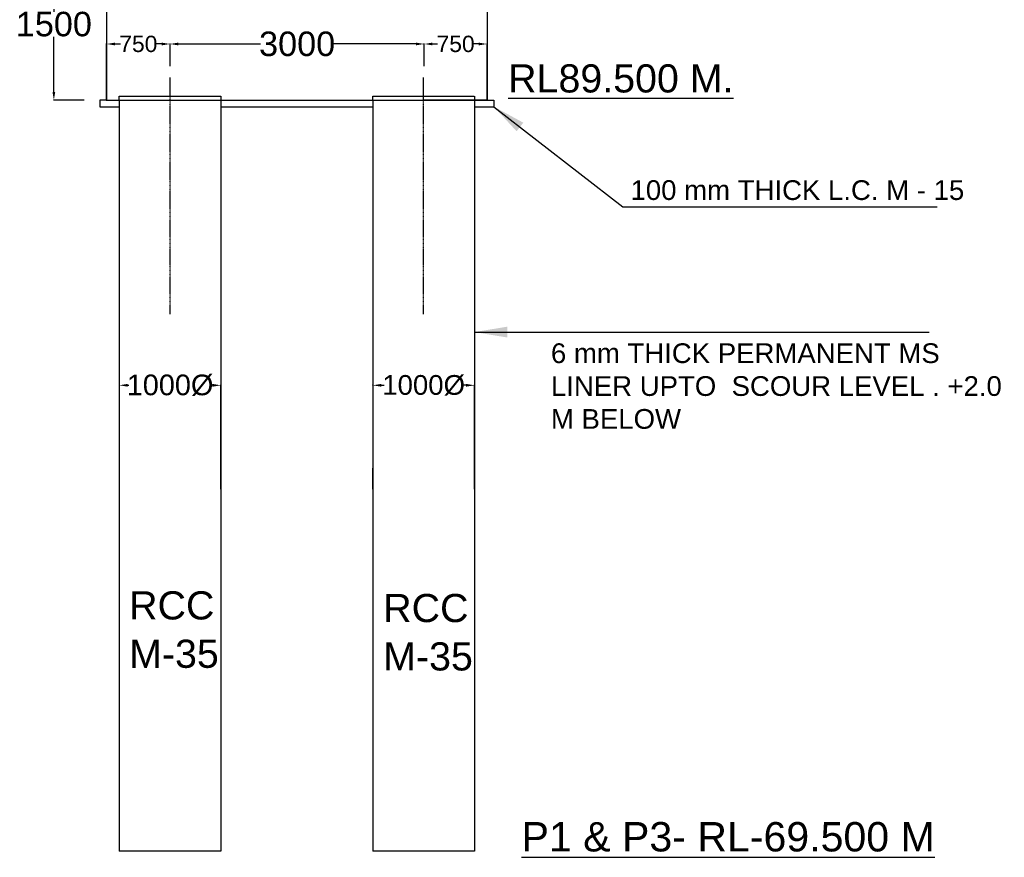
# Model space of a CAD drawing. Extents: x 629217 to 1787843, y 512199 to 1583660.
# Tile 5 of 10: x 798741 to 859019, y 672520 to 723825. Entities that reach past the tile are written whole.
import ezdxf

# ---------------------------------------------------------------- set-up
doc = ezdxf.new("R2010")
doc.units = ezdxf.units.MI
doc.header["$MEASUREMENT"] = 0
doc.linetypes.add('CENTER2', pattern=[1.125, 0.75, -0.125, 0.125, -0.125])
doc.linetypes.add('DASHED', pattern=[0.75, 0.5, -0.25])
doc.layers.add('TEXT', color=3, linetype='Continuous')
doc.styles.add('ARIAL', font='arial.ttf')
doc.styles.get("Standard").update_dxf_attribs({"font": 'arial.ttf', "height": 500})
doc.dimstyles.new('bASANT jAIN  NMM', dxfattribs={"dimscale": 0.507, "dimtxt": 500, "dimasz": 1000, "dimexe": 50, "dimexo": 25, "dimgap": 0.09, "dimtad": 0, "dimtih": 1, "dimtoh": 1, "dimdec": 0, "dimzin": 0, "dimdsep": 46, "dimtxsty": 'Standard', "dimcen": 0.09, "dimclrd": 256, "dimclre": 256, "dimadec": 0, "dimazin": 0, "dimtfac": 1, "dimtdec": 0, "dimtix": 1, "dimtofl": 0, "dimtmove": 0, "dimatfit": 0, "dimfxl": 300, "dimtolj": 1, "dimtzin": 0, "dimlwd": -1, "dimlwe": -1, "dimarcsym": 0})

# ---------------------------------------------------------------- blocks, each defined once
blk = doc.blocks.new('*D108')
at = {"ltscale": 0.5, "transparency": 16777216}
for p, q in [((804841, 701444), (804841, 701457)), ((805348, 701431), (805424, 701431)), ((810544, 701431), (810467, 701431)), ((811051, 695074), (811051, 701457))]:
    blk.add_line(p, q, dxfattribs=at)
for points in [[(805348, 701516), (805348, 701347), (804841, 701431)], [(810544, 701516), (810544, 701347), (811051, 701431)]]:
    blk.add_solid(points, dxfattribs=at)
at = {"layer": 'Defpoints', "color": 0, "ltscale": 0.5, "transparency": 16777216}
for p in [(804841, 701431), (811051, 701431), (811051, 695061)]:
    blk.add_point(p, dxfattribs=at)
at = {"color": 0, "ltscale": 0.5, "transparency": 16777216, "insert": (807946, 701431), "char_height": 500, "attachment_point": 5}
blk.add_mtext('\\A1;{\\H2.53x;1000%%C}', dxfattribs=at)
blk = doc.blocks.new('*D109')
at = {"ltscale": 0.5, "transparency": 16777216}
for p, q in [((820366, 701444), (820366, 701457)), ((820873, 701431), (821064, 701431)), ((826069, 701431), (825878, 701431)), ((826576, 695074), (826576, 701457))]:
    blk.add_line(p, q, dxfattribs=at)
for points in [[(820873, 701516), (820873, 701347), (820366, 701431)], [(826069, 701516), (826069, 701347), (826576, 701431)]]:
    blk.add_solid(points, dxfattribs=at)
at = {"layer": 'Defpoints', "color": 0, "ltscale": 0.5, "transparency": 16777216}
for p in [(820366, 701431), (826576, 701431), (826576, 695061)]:
    blk.add_point(p, dxfattribs=at)
at = {"color": 0, "ltscale": 0.5, "transparency": 16777216, "insert": (823471, 701431), "char_height": 500, "attachment_point": 5}
blk.add_mtext('\\A1;{\\H2.415x;1000%%C}', dxfattribs=at)
blk = doc.blocks.new('*D110')
at = {"ltscale": 0.5, "transparency": 16777216}
for p, q in [((802503, 728204), (800807, 728204)), ((800832, 727697), (800832, 724313)), ((800832, 719396), (800832, 722781)), ((802693, 718889), (800807, 718889))]:
    blk.add_line(p, q, dxfattribs=at)
for points in [[(800748, 727697), (800917, 727697), (800832, 728204)], [(800748, 719396), (800917, 719396), (800832, 718889)]]:
    blk.add_solid(points, dxfattribs=at)
at = {"layer": 'Defpoints', "color": 0, "ltscale": 0.5, "transparency": 16777216}
for p in [(802516, 728204), (800832, 718889), (802706, 718889)]:
    blk.add_point(p, dxfattribs=at)
at = {"color": 0, "ltscale": 0.5, "transparency": 16777216, "insert": (800832, 723547), "char_height": 500, "attachment_point": 5}
blk.add_mtext('\\A1;{\\H3x;1500}', dxfattribs=at)
blk = doc.blocks.new('*D111')
at = {"ltscale": 0.5, "transparency": 16777216}
for p, q in [((807946, 720980), (807946, 722361)), ((808453, 722336), (813488, 722336)), ((822997, 722336), (817961, 722336)), ((823504, 721002), (823504, 722361))]:
    blk.add_line(p, q, dxfattribs=at)
for points in [[(808453, 722421), (808453, 722252), (807946, 722336)], [(822997, 722421), (822997, 722252), (823504, 722336)]]:
    blk.add_solid(points, dxfattribs=at)
at = {"layer": 'Defpoints', "color": 0, "ltscale": 0.5, "transparency": 16777216}
for p in [(823504, 722336), (807946, 720967), (823504, 720989)]:
    blk.add_point(p, dxfattribs=at)
at = {"color": 0, "ltscale": 0.5, "transparency": 16777216, "insert": (815725, 722336), "char_height": 500, "attachment_point": 5}
blk.add_mtext('\\A1;{\\H3x;3000}', dxfattribs=at)
blk = doc.blocks.new('*D121')
at = {"ltscale": 0.5, "transparency": 16777216}
for p, q in [((804064, 718902), (804064, 722361)), ((804571, 722336), (804906, 722336)), ((807439, 722336), (807104, 722336)), ((807946, 720980), (807946, 722361))]:
    blk.add_line(p, q, dxfattribs=at)
for points in [[(804571, 722421), (804571, 722252), (804064, 722336)], [(807439, 722421), (807439, 722252), (807946, 722336)]]:
    blk.add_solid(points, dxfattribs=at)
at = {"layer": 'Defpoints', "color": 0, "ltscale": 0.5, "transparency": 16777216}
for p in [(804064, 722336), (807946, 720967), (804064, 718889)]:
    blk.add_point(p, dxfattribs=at)
at = {"color": 0, "ltscale": 0.5, "transparency": 16777216, "insert": (806005, 722336), "char_height": 500, "attachment_point": 5}
blk.add_mtext('\\A1;{\\H2x;750}', dxfattribs=at)
blk = doc.blocks.new('*D112')
at = {"ltscale": 0.5, "transparency": 16777216}
for p, q in [((823504, 720980), (823504, 722361)), ((824011, 722336), (824329, 722336)), ((826845, 722336), (826527, 722336)), ((827352, 718902), (827352, 722361))]:
    blk.add_line(p, q, dxfattribs=at)
for points in [[(824011, 722421), (824011, 722252), (823504, 722336)], [(826845, 722421), (826845, 722252), (827352, 722336)]]:
    blk.add_solid(points, dxfattribs=at)
at = {"layer": 'Defpoints', "color": 0, "ltscale": 0.5, "transparency": 16777216}
for p in [(823504, 722336), (823504, 720967), (827352, 718889)]:
    blk.add_point(p, dxfattribs=at)
at = {"color": 0, "ltscale": 0.5, "transparency": 16777216, "insert": (825428, 722336), "char_height": 500, "attachment_point": 5}
blk.add_mtext('\\A1;{\\H2x;750}', dxfattribs=at)

msp = doc.modelspace()

# ---------------------------------------------------------------- linework, layer by layer
at = {"color": 0, "ltscale": 0.5}
for p, q in [((804064.4, 728204.5), (804064.4, 718889.5)), ((827351.9, 728204.5), (827351.9, 718889.5)), ((804840.7, 718889.5), (804840.7, 719148.2)), ((811050.7, 719148.2), (811050.7, 718889.5)), ((820365.7, 718889.5), (820365.7, 719148.2)), ((823470.7, 718889.5), (823470.7, 719148.2)), ((826575.7, 719148.2), (826575.7, 718889.5)), ((804064.4, 718889.5), (803650.4, 718889.5)), ((803650.4, 718889.5), (803650.4, 718497.4)), ((804031.5, 718889.5), (805325.2, 718889.5)), ((804064.4, 718889.5), (827351.9, 718889.5)), ((804064.4, 718889.5), (807945.7, 718889.5)), ((804840.7, 718889.5), (804840.7, 680650)), ((811050.7, 718889.5), (811050.7, 686298.6)), ((820365.7, 718889.5), (820365.7, 680650)), ((827351.9, 718889.5), (823470.7, 718889.5)), ((826575.7, 718889.5), (826575.7, 686136.7)), ((827351.9, 718889.5), (827765.9, 718889.5)), ((827765.9, 718889.5), (827765.9, 718497.4)), ((803650.4, 718497.4), (804840.7, 718497.4)), ((811050.7, 718497.4), (820365.7, 718497.4)), ((826575.7, 718497.4), (827765.9, 718497.4)), ((820365.7, 695061.2), (820365.7, 696347.2)), ((804840.7, 691657.2), (804840.7, 680650)), ((811050.7, 691657.2), (811050.7, 686298.6)), ((820365.7, 691657.2), (820365.7, 680650)), ((826575.7, 691657.2), (826575.7, 686136.7)), ((804840.7, 687902.7), (804840.7, 672887.5)), ((811050.7, 687902.7), (811050.7, 672887.5)), ((820365.7, 687902.7), (820365.7, 672887.5)), ((826575.7, 687902.7), (826575.7, 672887.5)), ((811050.7, 672887.5), (804840.7, 672887.5)), ((826575.7, 672887.5), (820365.7, 672887.5))]:
    msp.add_line(p, q, dxfattribs=at)
at = {"color": 0, "linetype": 'CENTER2', "ltscale": 0.5}
for p, q in [((807945.7, 705784.2), (807945.7, 720291.4)), ((823470.7, 705784.2), (823470.7, 720291.4))]:
    msp.add_line(p, q, dxfattribs=at)
at = {"color": 0, "linetype": 'DASHED', "ltscale": 0.5}
for p, q in [((804840.7, 719148.2), (811050.7, 719148.2)), ((820365.7, 719148.2), (826575.7, 719148.2))]:
    msp.add_line(p, q, dxfattribs=at)

# ---------------------------------------------------------------- texts
at = {"layer": 'TEXT', "color": 0, "ltscale": 0.5, "style": 'ARIAL'}
for s, p in [('RCC', (805440.5, 687088.8)), ('RCC', (820995.4, 686926.9)), ('M-35', (805440.5, 684125.9)), ('M-35', (820995.4, 683964))]:
    msp.add_text(s, height=1725, dxfattribs=at).set_placement(p)
at = {"layer": 'TEXT', "color": 0, "ltscale": 0.5, "attachment_point": 1}
for s, insert, char_height, width in [('{\\LRL89.500 M. }', (828644.4, 721091.4), 1725, 14945.678), ('100 mm THICK L.C. M - 15', (836135.9, 713990.4), 1207.5, 22417.607), ('6 mm THICK PERMANENT MS LINER UPTO  SCOUR LEVEL . +2.0 M BELOW', (831263.4, 704001.8), 1207.5, 28455.561), ('{\\LP1 & P3- RL-69.500 M}', (829464.8, 674680), 1800, 38729.611)]:
    msp.add_mtext(s, dxfattribs=dict(at, insert=insert, char_height=char_height, width=width))

# ---------------------------------------------------------------- dimensions: what is measured, and where the dimension line sits
at = {"color": 0, "ltscale": 0.5}
dim = msp.add_linear_dim(base=(800832.1, 718889.5), p1=(802516.2, 728204.5), p2=(802705.9, 718889.5), angle=90, text='{\\H3x;1500}', dimstyle='bASANT jAIN  NMM', dxfattribs=at)
dim.commit()
dim.dimension.update_dxf_attribs({"geometry": '*D110', "text_midpoint": (800832.1, 723547)})
for base, p1, p2, text, override, picture, middle in [((804064.4, 722336.1), (807945.7, 720967.4), (804064.4, 718889.5), '{\\H2x;750}', {"dimfxl": 0.18}, '*D121', (806005.1, 722336.1)), ((823503.7, 722336.1), (807945.7, 720967.4), (823503.7, 720989.2), '{\\H3x;3000}', {"dimfxl": 0.18}, '*D111', (815724.7, 722336.1)), ((823503.7, 722336.1), (827351.9, 718889.5), (823503.7, 720967.4), '{\\H2x;750}', {"dimfxl": 0.18}, '*D112', (825427.8, 722336.1)), ((811050.7, 701431.4), (804840.7, 701431.4), (811050.7, 695061.2), '{\\H2.53x;1000%%C}', {"dimtxt": 1000}, '*D108', (807945.7, 701431.4))]:
    dim = msp.add_linear_dim(base=base, p1=p1, p2=p2, text=text, dimstyle='bASANT jAIN  NMM', override=override, dxfattribs=at)
    dim.commit()
    dim.dimension.update_dxf_attribs({"geometry": picture, "text_midpoint": middle})
dim = msp.add_linear_dim(base=(826575.7, 701431.4), p1=(820365.7, 701431.4), p2=(826575.7, 695061.2), text='{\\H2.415x;1000%%C}', dimstyle='bASANT jAIN  NMM', dxfattribs=at)
dim.commit()
dim.dimension.update_dxf_attribs({"geometry": '*D109', "text_midpoint": (823470.7, 701431.4)})

# ---------------------------------------------------------------- leaders
for points, override in [([(827765.9, 718497.4), (835670.5, 712361.6), (854911.4, 712361.6)], {"dimasz": 4000, "dimgap": 0.09, "dimtad": 0, "dimfxl": 0.18}), ([(826575.7, 704690.3), (854418.8, 704690.3)], {"dimasz": 4000, "dimfxl": 0.18})]:
    msp.add_leader(points, dimstyle='bASANT jAIN  NMM', override=override, dxfattribs=at)

doc.saveas('drawing.dxf')
